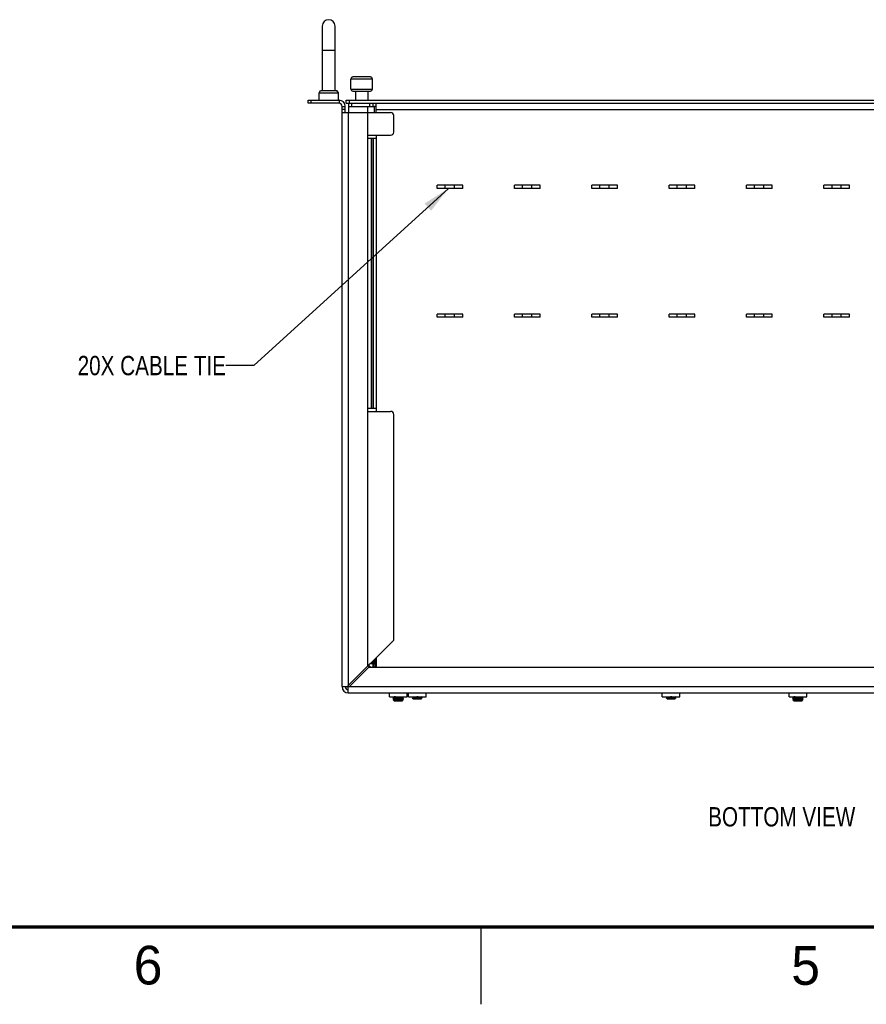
# Model space of a CAD drawing. Header units: inches. Extents: x 0 to 34, y 0 to 22.
# Tile 2 of 28: x 9.8 to 15.2, y 0 to 6.4. Entities that reach past the tile are written whole.
import ezdxf

# ---------------------------------------------------------------- set-up
doc = ezdxf.new("R2010")
doc.units = ezdxf.units.IN
doc.header["$LTSCALE"] = 1.87
doc.header["$MEASUREMENT"] = 0
doc.layers.get('0').update_dxf_attribs({"linetype": 'CONTINUOUS'})
doc.layers.add('02___PRT_ALL_AXES', color=7, linetype='CONTINUOUS')
doc.layers.add('DETAIL', color=7, linetype='CONTINUOUS')
doc.styles.get("Standard").update_dxf_attribs({"font": 'txt', "width": 0.8})
doc.styles.add('TEXTSTYLE_2', font='txt')
doc.dimstyles.get("Standard").update_dxf_attribs({"dimtxt": 0.125, "dimasz": 0.18, "dimexe": 0.125, "dimexo": 0.0625, "dimgap": 0.09, "dimtad": 0, "dimtih": 1, "dimtoh": 1, "dimzin": 4, "dimdsep": 46, "dimtxsty": 'STANDARD', "dimblk": '_FILLED', "dimblk1": '_FILLED', "dimblk2": '_FILLED', "dimcen": 0.09, "dimazin": 1, "dimtol": 1, "dimtp": 0.02, "dimtm": 0.02, "dimtfac": 1, "dimtofl": 0, "dimtmove": 0, "dimatfit": 3, "dimldrblk": '_FILLED', "dimfxl": 1, "dimtolj": 1, "dimtzin": 4, "dimarcsym": 0})

# ---------------------------------------------------------------- blocks, each defined once
blk = doc.blocks.new('_FILLED')
at = {"color": 0, "linetype": 'BYBLOCK'}
blk.add_solid([(0, 0), (-1, 0.174), (-1, -0.174)], dxfattribs=at)

msp = doc.modelspace()

# ---------------------------------------------------------------- linework, layer by layer
at = {"color": 7, "linetype": 'CONTINUOUS'}
for p, q in [((11.7223, 6.327), (11.7223, 5.9103)), ((11.8056, 5.9103), (11.8056, 6.327)), ((11.7223, 6.1706), (11.8056, 6.1706)), ((12.0336, 5.998), (11.9209, 5.998)), ((11.9078, 5.9202), (11.9078, 5.9848)), ((12.0467, 5.9848), (11.9078, 5.9848)), ((12.0467, 5.9202), (12.0467, 5.9848)), ((11.7014, 5.8946), (11.7118, 5.9103)), ((11.7014, 5.848), (11.7014, 5.8946)), ((11.7014, 5.8946), (11.8264, 5.8946)), ((11.7118, 5.9103), (11.8161, 5.9103)), ((11.8264, 5.8946), (11.8161, 5.9103)), ((11.8264, 5.848), (11.8264, 5.8946)), ((11.9078, 5.9202), (12.0467, 5.9202)), ((11.9209, 5.907), (12.0336, 5.907)), ((11.6306, 5.828), (11.6306, 5.848)), ((11.6306, 5.848), (11.8306, 5.848)), ((11.6506, 5.828), (11.6506, 5.848)), ((11.8306, 5.848), (11.8306, 5.828)), ((11.8506, 5.808), (11.8706, 5.808)), ((11.8706, 5.768), (11.8706, 5.808)), ((11.8773, 5.828), (11.8773, 5.848)), ((11.8773, 5.828), (17.7173, 5.828)), ((11.8939, 5.808), (11.8939, 5.828)), ((11.8973, 5.828), (11.8973, 5.848)), ((11.8992, 5.808), (12.0453, 5.808)), ((11.9139, 5.808), (11.9139, 5.828)), ((12.0306, 5.808), (12.0306, 5.828)), ((12.0506, 5.808), (12.0506, 5.828)), ((12.0706, 5.808), (12.0606, 5.808)), ((11.8706, 5.788), (11.8506, 5.788)), ((12.0643, 2.1886), (12.0665, 2.2376)), ((12.0173, 2.1888), (12.0267, 2.1888)), ((12.0486, 2.2045), (12.05, 2.2046)), ((12.0486, 2.2045), (12.0489, 2.1866)), ((12.0489, 2.1866), (12.0493, 2.1812)), ((12.05, 2.2046), (12.0493, 2.2204)), ((12.05, 2.2046), (12.055, 2.2046)), ((12.05, 2.2046), (12.05, 2.1867)), ((12.05, 2.1867), (12.05, 2.1812)), ((12.0544, 2.1812), (12.0545, 2.1865)), ((12.0545, 2.1865), (12.055, 2.2046)), ((12.056, 2.2271), (12.055, 2.2046)), ((12.0643, 2.1888), (12.0706, 2.1888)), ((12.1568, 1.9884), (12.1568, 2.0146)), ((12.1568, 1.9884), (12.271, 1.9884)), ((12.1811, 1.9881), (12.1813, 1.9882)), ((12.1811, 1.9867), (12.1811, 1.9881)), ((12.1811, 1.9867), (12.1813, 1.9866)), ((12.1811, 1.9776), (12.1813, 1.9777)), ((12.1811, 1.9762), (12.1811, 1.9776)), ((12.1811, 1.9762), (12.1813, 1.9761)), ((12.1816, 1.9884), (12.1813, 1.9882)), ((12.1813, 1.9882), (12.1817, 1.9884)), ((12.1813, 1.9866), (12.1879, 1.9827)), ((12.1881, 1.9817), (12.1813, 1.9777)), ((12.1813, 1.9761), (12.1879, 1.9722)), ((12.1879, 1.9828), (12.1879, 1.9816)), ((12.2397, 1.9878), (12.2407, 1.9884)), ((12.2397, 1.9774), (12.2466, 1.9813)), ((12.2399, 1.9879), (12.2399, 1.9867)), ((12.2399, 1.9775), (12.2399, 1.9762)), ((12.2466, 1.983), (12.24, 1.9868)), ((12.2466, 1.9725), (12.24, 1.9763)), ((12.2467, 1.9828), (12.2466, 1.983)), ((12.2466, 1.9813), (12.2467, 1.9815)), ((12.2467, 1.9828), (12.2467, 1.9815)), ((12.271, 1.9884), (12.271, 2.0146)), ((12.2795, 1.9884), (12.2795, 2.0146)), ((12.2795, 1.9884), (12.3937, 1.9884)), ((12.3053, 1.9884), (12.3106, 1.9854)), ((12.3108, 1.9843), (12.3059, 1.9815)), ((12.3059, 1.9814), (12.3059, 1.9815)), ((12.3103, 1.9769), (12.3059, 1.9814)), ((12.3103, 1.9769), (12.3628, 1.9769)), ((12.3106, 1.9854), (12.3106, 1.9842)), ((12.3493, 1.9835), (12.367, 1.9835)), ((12.3624, 1.98), (12.3693, 1.984)), ((12.3626, 1.9789), (12.3626, 1.9801)), ((12.364, 1.9782), (12.3626, 1.9789)), ((12.3628, 1.9769), (12.364, 1.978)), ((12.364, 1.978), (12.364, 1.9782)), ((12.3693, 1.9856), (12.3644, 1.9884)), ((12.3693, 1.984), (12.367, 1.9835)), ((12.3694, 1.9854), (12.3693, 1.9856)), ((12.3694, 1.9841), (12.3693, 1.984)), ((12.3694, 1.9841), (12.3694, 1.9854)), ((12.3937, 1.9884), (12.3937, 2.0146)), ((13.9198, 1.9884), (13.9198, 2.0146)), ((13.9198, 1.9884), (14.034, 1.9884)), ((13.9457, 1.9884), (13.9509, 1.9854)), ((13.9511, 1.9843), (13.9462, 1.9815)), ((13.9462, 1.9814), (13.9462, 1.9815)), ((13.9507, 1.9769), (13.9462, 1.9814)), ((13.9507, 1.9769), (14.0032, 1.9769)), ((13.9509, 1.9854), (13.9509, 1.9842)), ((13.9896, 1.9835), (14.0073, 1.9835)), ((14.0027, 1.98), (14.0096, 1.984)), ((14.0029, 1.9789), (14.0029, 1.9801)), ((14.0043, 1.9782), (14.003, 1.9789)), ((14.0032, 1.9769), (14.0043, 1.978)), ((14.0043, 1.978), (14.0043, 1.9782)), ((14.0096, 1.9856), (14.0048, 1.9884)), ((14.0096, 1.984), (14.0073, 1.9835)), ((14.0097, 1.9854), (14.0096, 1.9856)), ((14.0097, 1.9841), (14.0096, 1.984)), ((14.0097, 1.9841), (14.0097, 1.9854)), ((14.034, 1.9884), (14.034, 2.0146)), ((14.7402, 1.9884), (14.7402, 2.0146)), ((14.7402, 1.9884), (14.8543, 1.9884)), ((14.7645, 1.9881), (14.7646, 1.9882)), ((14.7645, 1.9867), (14.7645, 1.9881)), ((14.7645, 1.9867), (14.7646, 1.9866)), ((14.7645, 1.9776), (14.7646, 1.9777)), ((14.7645, 1.9762), (14.7645, 1.9776)), ((14.7645, 1.9762), (14.7646, 1.9761)), ((14.7649, 1.9884), (14.7646, 1.9882)), ((14.7646, 1.9882), (14.7651, 1.9884)), ((14.7646, 1.9866), (14.7712, 1.9827)), ((14.7714, 1.9817), (14.7646, 1.9777)), ((14.7646, 1.9761), (14.7712, 1.9722)), ((14.7713, 1.9828), (14.7713, 1.9816)), ((14.8231, 1.9878), (14.824, 1.9884)), ((14.8231, 1.9774), (14.8299, 1.9813)), ((14.8232, 1.9879), (14.8232, 1.9867)), ((14.8232, 1.9775), (14.8232, 1.9762)), ((14.8299, 1.983), (14.8233, 1.9868)), ((14.8299, 1.9725), (14.8233, 1.9763)), ((14.8301, 1.9828), (14.8299, 1.983)), ((14.8299, 1.9813), (14.8301, 1.9815)), ((14.8301, 1.9828), (14.8301, 1.9815)), ((14.8543, 1.9884), (14.8543, 2.0146)), ((12.1881, 1.9712), (12.1832, 1.9684)), ((12.1832, 1.9683), (12.1832, 1.9684)), ((12.1877, 1.9638), (12.1832, 1.9683)), ((12.1877, 1.9638), (12.2402, 1.9638)), ((12.1879, 1.9723), (12.1879, 1.9711)), ((12.2266, 1.9703), (12.2443, 1.9703)), ((12.2397, 1.9669), (12.2466, 1.9708)), ((12.2399, 1.9657), (12.2399, 1.967)), ((12.2413, 1.965), (12.24, 1.9658)), ((12.2402, 1.9638), (12.2413, 1.9649)), ((12.2413, 1.9649), (12.2413, 1.965)), ((12.2466, 1.9708), (12.2443, 1.9703)), ((12.2467, 1.9723), (12.2466, 1.9725)), ((12.2467, 1.971), (12.2466, 1.9708)), ((12.2467, 1.971), (12.2467, 1.9723)), ((14.7665, 1.9683), (14.7666, 1.9684)), ((14.771, 1.9638), (14.7665, 1.9683)), ((14.7714, 1.9712), (14.7666, 1.9684)), ((14.771, 1.9638), (14.8235, 1.9638)), ((14.7713, 1.9723), (14.7713, 1.9711)), ((14.81, 1.9703), (14.8277, 1.9703)), ((14.8231, 1.9669), (14.8299, 1.9708)), ((14.8232, 1.9657), (14.8232, 1.967)), ((14.8246, 1.965), (14.8233, 1.9658)), ((14.8235, 1.9638), (14.8247, 1.9649)), ((14.8247, 1.9649), (14.8246, 1.965)), ((14.8299, 1.9708), (14.8277, 1.9703)), ((14.8301, 1.9723), (14.8299, 1.9725)), ((14.8301, 1.971), (14.8299, 1.9708)), ((14.8301, 1.971), (14.8301, 1.9723))]:
    msp.add_line(p, q, dxfattribs=at)
at = {"color": 3, "linetype": 'CONTINUOUS'}
for p, q in [((11.8306, 5.828), (11.6306, 5.828)), ((11.8506, 2.0546), (11.8506, 5.808)), ((11.8773, 5.848), (17.7173, 5.848)), ((11.8939, 5.768), (11.8939, 5.808)), ((11.8939, 5.808), (11.8992, 5.808)), ((12.0173, 2.1884), (12.0173, 5.808)), ((12.0453, 5.808), (12.0606, 5.808)), ((12.0606, 5.768), (12.0606, 5.808)), ((12.0706, 5.768), (12.0706, 5.828)), ((11.8506, 5.768), (12.1639, 5.768)), ((11.8906, 5.768), (11.8906, 2.0617)), ((12.0706, 5.788), (17.5239, 5.788)), ((12.1839, 5.6413), (12.1839, 5.748)), ((12.0173, 5.6213), (12.1639, 5.6213)), ((12.0706, 5.6213), (12.0706, 3.835)), ((12.0173, 5.6013), (12.0706, 5.6013)), ((12.039, 5.6013), (12.039, 3.855)), ((12.0507, 3.855), (12.0507, 5.6013)), ((12.0538, 3.855), (12.0538, 5.6013)), ((12.4646, 5.2776), (12.4646, 5.2983)), ((12.6299, 5.2983), (12.4646, 5.2983)), ((12.5173, 5.2776), (12.5173, 5.2983)), ((12.5773, 5.2776), (12.5773, 5.2983)), ((12.6299, 5.2776), (12.6299, 5.2983)), ((12.9646, 5.2776), (12.9646, 5.2983)), ((13.1299, 5.2983), (12.9646, 5.2983)), ((13.0173, 5.2776), (13.0173, 5.2983)), ((13.0773, 5.2776), (13.0773, 5.2983)), ((13.1299, 5.2776), (13.1299, 5.2983)), ((13.4646, 5.2776), (13.4646, 5.2983)), ((13.6299, 5.2983), (13.4646, 5.2983)), ((13.5173, 5.2776), (13.5173, 5.2983)), ((13.5773, 5.2776), (13.5773, 5.2983)), ((13.6299, 5.2776), (13.6299, 5.2983)), ((13.9646, 5.2776), (13.9646, 5.2983)), ((14.1299, 5.2983), (13.9646, 5.2983)), ((14.0173, 5.2776), (14.0173, 5.2983)), ((14.0773, 5.2776), (14.0773, 5.2983)), ((14.1299, 5.2776), (14.1299, 5.2983)), ((14.4646, 5.2776), (14.4646, 5.2983)), ((14.6299, 5.2983), (14.4646, 5.2983)), ((14.5173, 5.2776), (14.5173, 5.2983)), ((14.5773, 5.2776), (14.5773, 5.2983)), ((14.6299, 5.2776), (14.6299, 5.2983)), ((14.9646, 5.2776), (14.9646, 5.2983)), ((15.1299, 5.2983), (14.9646, 5.2983)), ((15.0173, 5.2776), (15.0173, 5.2983)), ((15.0773, 5.2776), (15.0773, 5.2983)), ((15.1299, 5.2776), (15.1299, 5.2983)), ((12.6299, 5.2776), (12.4646, 5.2776)), ((13.1299, 5.2776), (12.9646, 5.2776)), ((13.6299, 5.2776), (13.4646, 5.2776)), ((14.1299, 5.2776), (13.9646, 5.2776)), ((14.6299, 5.2776), (14.4646, 5.2776)), ((15.1299, 5.2776), (14.9646, 5.2776)), ((12.4646, 4.4443), (12.4646, 4.465)), ((12.6299, 4.465), (12.4646, 4.465)), ((12.5173, 4.4443), (12.5173, 4.465)), ((12.5773, 4.4443), (12.5773, 4.465)), ((12.6299, 4.4443), (12.6299, 4.465)), ((12.9646, 4.4443), (12.9646, 4.465)), ((13.1299, 4.465), (12.9646, 4.465)), ((13.0173, 4.4443), (13.0173, 4.465)), ((13.0773, 4.4443), (13.0773, 4.465)), ((13.1299, 4.4443), (13.1299, 4.465)), ((13.4646, 4.4443), (13.4646, 4.465)), ((13.6299, 4.465), (13.4646, 4.465)), ((13.5173, 4.4443), (13.5173, 4.465)), ((13.5773, 4.4443), (13.5773, 4.465)), ((13.6299, 4.4443), (13.6299, 4.465)), ((13.9646, 4.4443), (13.9646, 4.465)), ((14.1299, 4.465), (13.9646, 4.465)), ((14.0173, 4.4443), (14.0173, 4.465)), ((14.0773, 4.4443), (14.0773, 4.465)), ((14.1299, 4.4443), (14.1299, 4.465)), ((14.4646, 4.4443), (14.4646, 4.465)), ((14.6299, 4.465), (14.4646, 4.465)), ((14.5173, 4.4443), (14.5173, 4.465)), ((14.5773, 4.4443), (14.5773, 4.465)), ((14.6299, 4.4443), (14.6299, 4.465)), ((14.9646, 4.4443), (14.9646, 4.465)), ((15.1299, 4.465), (14.9646, 4.465)), ((15.0173, 4.4443), (15.0173, 4.465)), ((15.0773, 4.4443), (15.0773, 4.465)), ((15.1299, 4.4443), (15.1299, 4.465)), ((12.6299, 4.4443), (12.4646, 4.4443)), ((13.1299, 4.4443), (12.9646, 4.4443)), ((13.6299, 4.4443), (13.4646, 4.4443)), ((14.1299, 4.4443), (13.9646, 4.4443)), ((14.6299, 4.4443), (14.4646, 4.4443)), ((15.1299, 4.4443), (14.9646, 4.4443)), ((12.0173, 3.855), (12.0706, 3.855)), ((12.0173, 3.835), (12.1639, 3.835)), ((12.1839, 2.355), (12.1839, 3.815)), ((11.8906, 2.0617), (12.1839, 2.355)), ((12.0706, 2.2417), (12.0706, 2.1813)), ((12.0243, 2.1813), (11.8977, 2.0546)), ((12.0243, 2.1813), (17.5702, 2.1813)), ((11.8506, 2.0546), (11.8897, 2.0546)), ((11.8889, 2.0594), (11.8896, 2.0606)), ((11.8896, 2.0606), (11.8906, 2.0616)), ((11.8906, 2.0146), (11.8906, 2.0537)), ((11.8976, 2.0546), (11.8965, 2.0536)), ((11.8977, 2.0546), (17.6969, 2.0546)), ((11.8906, 2.0146), (17.7039, 2.0146))]:
    msp.add_line(p, q, dxfattribs=at)
at = {"color": 2, "linetype": 'CONTINUOUS'}
msp.add_line((12.75, 0), (12.75, 0.5), dxfattribs=at)
at = {"color": 7, "linetype": 'CONTINUOUS', "const_width": 0.02}
msp.add_lwpolyline([(0.5, 0.5), (33.5, 0.5)], dxfattribs=at)
at = {"color": 7, "linetype": 'CONTINUOUS'}
for centre, radius, start, end in [((11.7639, 6.327), 0.0417, 0, 180), ((11.9209, 5.9848), 0.0131, 90, 180), ((12.0336, 5.9848), 0.0131, 0, 90), ((11.9209, 5.9202), 0.0131, 180, 270), ((12.0336, 5.9202), 0.0131, 270, 360), ((11.8306, 5.808), 0.04, 0, 90), ((12.0497, 2.2124), 0.0333, 214.51088, 250.54608), ((12.0543, 2.1891), 0.01, 307.31986, 357.5), ((11.8906, 2.0546), 0.02, 180, 270), ((12.3059, 2.54), 0.5646, 274.14226, 274.36247), ((13.9462, 2.54), 0.5646, 274.14226, 274.36247), ((12.1832, 2.5269), 0.5646, 274.14226, 274.36247), ((14.7666, 2.5269), 0.5646, 274.14226, 274.36247)]:
    msp.add_arc(centre, radius, start, end, dxfattribs=at)
at = {"color": 3, "linetype": 'CONTINUOUS'}
for centre, radius, start, end in [((11.8306, 5.808), 0.02, 0, 90), ((12.1639, 5.748), 0.02, 0, 90), ((12.1639, 5.6413), 0.02, 270, 360), ((12.1639, 3.815), 0.02, 0, 90), ((11.8906, 2.0546), 0.04, 180, 270)]:
    msp.add_arc(centre, radius, start, end, dxfattribs=at)
at = {"color": 7, "linetype": 'CONTINUOUS'}
for points, knots in [([(12.0336, 2.2049), (12.0348, 2.2048), (12.0398, 2.2044), (12.0448, 2.2044), (12.0486, 2.2045)], [0, 0, 0, 0, 0.236316, 1, 1, 1, 1]), ([(12.055, 2.2046), (12.0557, 2.2045), (12.0569, 2.2045), (12.0588, 2.2044), (12.0605, 2.2044), (12.062, 2.2044), (12.0632, 2.2044), (12.0641, 2.2044), (12.0645, 2.2045), (12.0648, 2.2045), (12.0649, 2.2045), (12.065, 2.2045), (12.065, 2.2046)], [0, 0, 0, 0, 0.194118, 0.381523, 0.553928, 0.704942, 0.82893, 0.921369, 0.954515, 0.978599, 0.993572, 1, 1, 1, 1]), ([(11.8901, 2.0546), (11.8898, 2.0554), (11.8895, 2.057), (11.8896, 2.0587), (11.8898, 2.0595)], [0, 0, 0, 0, 0.493901, 1, 1, 1, 1]), ([(12.196, 1.9884), (12.1949, 1.9883), (12.1928, 1.9882), (12.1898, 1.988), (12.1873, 1.9878), (12.1852, 1.9876), (12.1836, 1.9874), (12.1823, 1.9872), (12.1816, 1.987), (12.1812, 1.9869), (12.1811, 1.9868), (12.1811, 1.9867)], [0, 0, 0, 0, 0.221451, 0.418164, 0.586753, 0.725512, 0.837897, 0.92262, 0.976357, 0.991407, 1, 1, 1, 1]), ([(12.2139, 1.9789), (12.2118, 1.9788), (12.2077, 1.9786), (12.2016, 1.9782), (12.1959, 1.9779), (12.191, 1.9776), (12.1874, 1.9773), (12.1851, 1.9771), (12.1837, 1.9769), (12.1827, 1.9768), (12.1819, 1.9766), (12.1814, 1.9765), (12.1811, 1.9763), (12.1811, 1.9762)], [0, 0, 0, 0, 0.189636, 0.378216, 0.554263, 0.707185, 0.829315, 0.877682, 0.918772, 0.952133, 0.976939, 0.9927, 1, 1, 1, 1]), ([(12.1813, 1.9777), (12.1814, 1.9778), (12.1818, 1.9779), (12.1825, 1.9781), (12.1834, 1.9782), (12.1852, 1.9784), (12.188, 1.9786), (12.192, 1.9789), (12.1968, 1.9793), (12.2023, 1.9796), (12.208, 1.9799), (12.212, 1.9801), (12.2139, 1.9802)], [0, 0, 0, 0, 0.013978, 0.036056, 0.065917, 0.102913, 0.197016, 0.320925, 0.471154, 0.640615, 0.820126, 1, 1, 1, 1]), ([(12.2397, 1.9878), (12.2396, 1.9878), (12.2393, 1.9877), (12.2383, 1.9874), (12.2366, 1.9872), (12.2339, 1.9869), (12.2305, 1.9866), (12.2265, 1.9863), (12.222, 1.9859), (12.2173, 1.9856), (12.2125, 1.9853), (12.2078, 1.985), (12.2031, 1.9847), (12.1989, 1.9844), (12.1952, 1.9841), (12.1923, 1.9838), (12.1903, 1.9835), (12.1891, 1.9833), (12.1885, 1.9832), (12.1881, 1.983), (12.1879, 1.9829), (12.1879, 1.9828)], [0, 0, 0, 0, 0.008408, 0.02094, 0.057375, 0.108074, 0.17418, 0.253299, 0.34135, 0.433296, 0.524462, 0.61652, 0.706776, 0.790071, 0.861836, 0.918898, 0.960914, 0.976633, 0.988383, 0.996005, 1, 1, 1, 1]), ([(12.2397, 1.9774), (12.2396, 1.9773), (12.2393, 1.9772), (12.2383, 1.9769), (12.2366, 1.9767), (12.2339, 1.9764), (12.2305, 1.9761), (12.2265, 1.9758), (12.222, 1.9754), (12.2173, 1.9751), (12.2125, 1.9748), (12.2078, 1.9745), (12.2031, 1.9742), (12.1989, 1.9739), (12.1952, 1.9736), (12.1923, 1.9733), (12.1903, 1.973), (12.1891, 1.9728), (12.1885, 1.9727), (12.1881, 1.9725), (12.1879, 1.9724), (12.1879, 1.9723)], [0, 0, 0, 0, 0.008408, 0.02094, 0.057375, 0.108074, 0.17418, 0.253299, 0.34135, 0.433296, 0.524462, 0.61652, 0.706776, 0.790071, 0.861836, 0.918898, 0.960914, 0.976633, 0.988383, 0.996005, 1, 1, 1, 1]), ([(12.1881, 1.9817), (12.1882, 1.9818), (12.1886, 1.9819), (12.1896, 1.9821), (12.1913, 1.9824), (12.1939, 1.9826), (12.1973, 1.983), (12.2014, 1.9833), (12.2059, 1.9836), (12.2106, 1.9839), (12.2154, 1.9842), (12.2201, 1.9845), (12.2247, 1.9848), (12.229, 1.9851), (12.2326, 1.9855), (12.2356, 1.9858), (12.2376, 1.986), (12.2388, 1.9862), (12.2394, 1.9864), (12.2397, 1.9865), (12.2399, 1.9867), (12.2399, 1.9867)], [0, 0, 0, 0, 0.008408, 0.02094, 0.057375, 0.108074, 0.17418, 0.253299, 0.34135, 0.433296, 0.524462, 0.61652, 0.706776, 0.790071, 0.861836, 0.918898, 0.960914, 0.976633, 0.988383, 0.996005, 1, 1, 1, 1]), ([(12.1881, 1.9712), (12.1882, 1.9713), (12.1886, 1.9714), (12.1896, 1.9716), (12.1913, 1.9719), (12.1939, 1.9721), (12.1973, 1.9725), (12.2014, 1.9728), (12.2059, 1.9731), (12.2106, 1.9734), (12.2154, 1.9737), (12.2201, 1.974), (12.2247, 1.9743), (12.229, 1.9746), (12.2326, 1.975), (12.2356, 1.9753), (12.2376, 1.9755), (12.2388, 1.9757), (12.2394, 1.9759), (12.2397, 1.976), (12.2399, 1.9762), (12.2399, 1.9762)], [0, 0, 0, 0, 0.008408, 0.02094, 0.057375, 0.108074, 0.17418, 0.253299, 0.34135, 0.433296, 0.524462, 0.61652, 0.706776, 0.790071, 0.861836, 0.918898, 0.960914, 0.976633, 0.988383, 0.996005, 1, 1, 1, 1]), ([(12.2467, 1.9828), (12.2467, 1.9827), (12.2465, 1.9826), (12.246, 1.9824), (12.2452, 1.9823), (12.2441, 1.9821), (12.2428, 1.982), (12.2404, 1.9818), (12.2369, 1.9815), (12.2319, 1.9811), (12.2263, 1.9808), (12.2202, 1.9805), (12.216, 1.9803), (12.2139, 1.9802)], [0, 0, 0, 0, 0.007309, 0.023054, 0.047865, 0.081229, 0.122313, 0.17068, 0.292813, 0.445734, 0.621782, 0.810364, 1, 1, 1, 1]), ([(12.2139, 1.9789), (12.2159, 1.979), (12.2198, 1.9791), (12.2256, 1.9795), (12.231, 1.9798), (12.2359, 1.9801), (12.2399, 1.9804), (12.2427, 1.9806), (12.2444, 1.9808), (12.2454, 1.981), (12.2461, 1.9811), (12.2465, 1.9813), (12.2466, 1.9813)], [0, 0, 0, 0, 0.179877, 0.35939, 0.528853, 0.679074, 0.802994, 0.897092, 0.934095, 0.963958, 0.986046, 1, 1, 1, 1]), ([(12.3059, 1.9815), (12.306, 1.9816), (12.3065, 1.9816), (12.3074, 1.9818), (12.3087, 1.9819), (12.3104, 1.982), (12.3125, 1.9821), (12.316, 1.9823), (12.321, 1.9825), (12.3276, 1.9828), (12.3347, 1.983), (12.342, 1.9832), (12.3469, 1.9834), (12.3493, 1.9835)], [0, 0, 0, 0, 0.010879, 0.031736, 0.062413, 0.102465, 0.151122, 0.207671, 0.341264, 0.495967, 0.663352, 0.834337, 1, 1, 1, 1]), ([(12.3421, 1.9884), (12.3402, 1.9883), (12.3364, 1.988), (12.3308, 1.9877), (12.3254, 1.9873), (12.3205, 1.9869), (12.317, 1.9866), (12.3146, 1.9864), (12.3133, 1.9862), (12.3122, 1.986), (12.3114, 1.9859), (12.3109, 1.9857), (12.3106, 1.9855), (12.3106, 1.9854)], [0, 0, 0, 0, 0.178097, 0.356385, 0.531507, 0.689599, 0.818966, 0.870526, 0.91333, 0.948416, 0.974779, 0.991742, 1, 1, 1, 1]), ([(12.3108, 1.9843), (12.311, 1.9845), (12.3117, 1.9846), (12.313, 1.9849), (12.3149, 1.9851), (12.3172, 1.9853), (12.32, 1.9856), (12.3245, 1.9859), (12.3307, 1.9864), (12.3383, 1.9868), (12.3458, 1.9873), (12.3524, 1.9878), (12.3565, 1.9882), (12.3583, 1.9884)], [0, 0, 0, 0, 0.017045, 0.045478, 0.08387, 0.133085, 0.193064, 0.262254, 0.418557, 0.580076, 0.741791, 0.888527, 1, 1, 1, 1]), ([(12.367, 1.9835), (12.3659, 1.9832), (12.3632, 1.9827), (12.3588, 1.982), (12.3537, 1.9812), (12.348, 1.9803), (12.3419, 1.9795), (12.334, 1.9785), (12.3281, 1.9776), (12.3244, 1.9769)], [0, 0, 0, 0, 0.082337, 0.186545, 0.30924, 0.445227, 0.588789, 0.73386, 1, 1, 1, 1]), ([(12.3265, 1.9769), (12.3304, 1.9772), (12.3363, 1.9775), (12.344, 1.978), (12.3495, 1.9784), (12.3542, 1.9788), (12.3576, 1.9791), (12.3598, 1.9794), (12.3609, 1.9795), (12.3618, 1.9797), (12.3622, 1.9799), (12.3624, 1.98)], [0, 0, 0, 0, 0.324349, 0.487802, 0.644312, 0.780535, 0.886399, 0.92667, 0.959548, 0.984229, 1, 1, 1, 1]), ([(12.3626, 1.9789), (12.3626, 1.9787), (12.3622, 1.9785), (12.3615, 1.9784), (12.3603, 1.9781), (12.3588, 1.9779), (12.3568, 1.9777), (12.3535, 1.9774), (12.3508, 1.9772), (12.3488, 1.9771)], [0, 0, 0, 0, 0.024591, 0.079276, 0.164322, 0.276111, 0.415933, 0.585395, 1, 1, 1, 1]), ([(12.3488, 1.9769), (12.3499, 1.9769), (12.3519, 1.977), (12.3548, 1.9772), (12.3573, 1.9773), (12.3595, 1.9775), (12.3613, 1.9776), (12.3625, 1.9777), (12.3632, 1.9778), (12.3636, 1.9779), (12.3638, 1.978), (12.364, 1.978), (12.364, 1.978)], [0, 0, 0, 0, 0.208478, 0.398917, 0.567443, 0.711008, 0.827304, 0.91488, 0.947525, 0.972557, 0.989956, 1, 1, 1, 1]), ([(12.3493, 1.9835), (12.3508, 1.9835), (12.3535, 1.9837), (12.3575, 1.984), (12.3609, 1.9842), (12.3638, 1.9844), (12.3661, 1.9846), (12.3678, 1.9849), (12.3688, 1.9851), (12.3693, 1.9852), (12.3694, 1.9854), (12.3694, 1.9854)], [0, 0, 0, 0, 0.215565, 0.412007, 0.583375, 0.725497, 0.837679, 0.922866, 0.977175, 0.992128, 1, 1, 1, 1]), ([(13.9462, 1.9815), (13.9464, 1.9816), (13.9468, 1.9816), (13.9477, 1.9818), (13.9491, 1.9819), (13.9508, 1.982), (13.9529, 1.9821), (13.9563, 1.9823), (13.9613, 1.9825), (13.9679, 1.9828), (13.9751, 1.983), (13.9824, 1.9832), (13.9873, 1.9834), (13.9896, 1.9835)], [0, 0, 0, 0, 0.010879, 0.031736, 0.062413, 0.102465, 0.151122, 0.207671, 0.341264, 0.495967, 0.663352, 0.834337, 1, 1, 1, 1]), ([(13.9824, 1.9884), (13.9805, 1.9883), (13.9768, 1.988), (13.9712, 1.9877), (13.9658, 1.9873), (13.9609, 1.9869), (13.9573, 1.9866), (13.955, 1.9864), (13.9536, 1.9862), (13.9525, 1.986), (13.9517, 1.9859), (13.9512, 1.9857), (13.9509, 1.9855), (13.9509, 1.9854)], [0, 0, 0, 0, 0.178097, 0.356385, 0.531507, 0.689599, 0.818966, 0.870526, 0.91333, 0.948416, 0.974779, 0.991742, 1, 1, 1, 1]), ([(13.9511, 1.9843), (13.9513, 1.9845), (13.9521, 1.9846), (13.9534, 1.9849), (13.9552, 1.9851), (13.9575, 1.9853), (13.9604, 1.9856), (13.9649, 1.9859), (13.971, 1.9864), (13.9786, 1.9868), (13.9861, 1.9873), (13.9927, 1.9878), (13.9968, 1.9882), (13.9986, 1.9884)], [0, 0, 0, 0, 0.017045, 0.045478, 0.08387, 0.133085, 0.193064, 0.262254, 0.418557, 0.580076, 0.741791, 0.888527, 1, 1, 1, 1]), ([(14.0073, 1.9835), (14.0062, 1.9832), (14.0036, 1.9827), (13.9992, 1.982), (13.994, 1.9812), (13.9883, 1.9803), (13.9822, 1.9795), (13.9743, 1.9785), (13.9685, 1.9776), (13.9647, 1.9769)], [0, 0, 0, 0, 0.082337, 0.186545, 0.30924, 0.445227, 0.588789, 0.73386, 1, 1, 1, 1]), ([(13.9668, 1.9769), (13.9707, 1.9772), (13.9766, 1.9775), (13.9843, 1.978), (13.9898, 1.9784), (13.9946, 1.9788), (13.9979, 1.9791), (14.0001, 1.9794), (14.0012, 1.9795), (14.0021, 1.9797), (14.0026, 1.9799), (14.0027, 1.98)], [0, 0, 0, 0, 0.324349, 0.487802, 0.644312, 0.780535, 0.886399, 0.92667, 0.959548, 0.984229, 1, 1, 1, 1]), ([(13.9891, 1.9769), (13.9902, 1.9769), (13.9922, 1.977), (13.9951, 1.9772), (13.9977, 1.9773), (13.9998, 1.9775), (14.0016, 1.9776), (14.0028, 1.9777), (14.0035, 1.9778), (14.0039, 1.9779), (14.0042, 1.978), (14.0043, 1.978), (14.0043, 1.978)], [0, 0, 0, 0, 0.208478, 0.398917, 0.567443, 0.711008, 0.827304, 0.91488, 0.947525, 0.972557, 0.989956, 1, 1, 1, 1]), ([(14.0029, 1.9789), (14.0029, 1.9787), (14.0025, 1.9785), (14.0018, 1.9784), (14.0006, 1.9781), (13.9991, 1.9779), (13.9972, 1.9777), (13.9938, 1.9774), (13.9911, 1.9772), (13.9892, 1.9771)], [0, 0, 0, 0, 0.024591, 0.079276, 0.164322, 0.276111, 0.415933, 0.585395, 1, 1, 1, 1]), ([(13.9896, 1.9835), (13.9911, 1.9835), (13.9939, 1.9837), (13.9978, 1.984), (14.0013, 1.9842), (14.0041, 1.9844), (14.0064, 1.9846), (14.0081, 1.9849), (14.0091, 1.9851), (14.0096, 1.9852), (14.0097, 1.9854), (14.0097, 1.9854)], [0, 0, 0, 0, 0.215565, 0.412007, 0.583375, 0.725497, 0.837679, 0.922866, 0.977175, 0.992128, 1, 1, 1, 1]), ([(14.7793, 1.9884), (14.7782, 1.9883), (14.7761, 1.9882), (14.7732, 1.988), (14.7707, 1.9878), (14.7686, 1.9876), (14.7669, 1.9874), (14.7656, 1.9872), (14.7649, 1.987), (14.7645, 1.9869), (14.7645, 1.9868), (14.7645, 1.9867)], [0, 0, 0, 0, 0.221451, 0.418164, 0.586753, 0.725512, 0.837897, 0.92262, 0.976357, 0.991407, 1, 1, 1, 1]), ([(14.7973, 1.9789), (14.7952, 1.9788), (14.791, 1.9786), (14.7849, 1.9782), (14.7792, 1.9779), (14.7743, 1.9776), (14.7707, 1.9773), (14.7684, 1.9771), (14.7671, 1.9769), (14.766, 1.9768), (14.7652, 1.9766), (14.7647, 1.9765), (14.7645, 1.9763), (14.7645, 1.9762)], [0, 0, 0, 0, 0.189636, 0.378216, 0.554263, 0.707185, 0.829315, 0.877682, 0.918772, 0.952133, 0.976939, 0.9927, 1, 1, 1, 1]), ([(14.7646, 1.9777), (14.7647, 1.9778), (14.7651, 1.9779), (14.7658, 1.9781), (14.7668, 1.9782), (14.7685, 1.9784), (14.7713, 1.9786), (14.7753, 1.9789), (14.7801, 1.9793), (14.7856, 1.9796), (14.7914, 1.9799), (14.7953, 1.9801), (14.7973, 1.9802)], [0, 0, 0, 0, 0.013978, 0.036056, 0.065917, 0.102913, 0.197016, 0.320925, 0.471154, 0.640615, 0.820126, 1, 1, 1, 1]), ([(14.8231, 1.9878), (14.8229, 1.9878), (14.8226, 1.9877), (14.8216, 1.9874), (14.8199, 1.9872), (14.8173, 1.9869), (14.8139, 1.9866), (14.8098, 1.9863), (14.8053, 1.9859), (14.8006, 1.9856), (14.7958, 1.9853), (14.7911, 1.985), (14.7865, 1.9847), (14.7822, 1.9844), (14.7785, 1.9841), (14.7756, 1.9838), (14.7736, 1.9835), (14.7724, 1.9833), (14.7718, 1.9832), (14.7714, 1.983), (14.7713, 1.9829), (14.7713, 1.9828)], [0, 0, 0, 0, 0.008408, 0.02094, 0.057375, 0.108074, 0.17418, 0.253299, 0.34135, 0.433296, 0.524462, 0.61652, 0.706776, 0.790071, 0.861836, 0.918898, 0.960914, 0.976633, 0.988383, 0.996005, 1, 1, 1, 1]), ([(14.8231, 1.9774), (14.8229, 1.9773), (14.8226, 1.9772), (14.8216, 1.9769), (14.8199, 1.9767), (14.8173, 1.9764), (14.8139, 1.9761), (14.8098, 1.9758), (14.8053, 1.9754), (14.8006, 1.9751), (14.7958, 1.9748), (14.7911, 1.9745), (14.7865, 1.9742), (14.7822, 1.9739), (14.7785, 1.9736), (14.7756, 1.9733), (14.7736, 1.973), (14.7724, 1.9728), (14.7718, 1.9727), (14.7714, 1.9725), (14.7713, 1.9724), (14.7713, 1.9723)], [0, 0, 0, 0, 0.008408, 0.02094, 0.057375, 0.108074, 0.17418, 0.253299, 0.34135, 0.433296, 0.524462, 0.61652, 0.706776, 0.790071, 0.861836, 0.918898, 0.960914, 0.976633, 0.988383, 0.996005, 1, 1, 1, 1]), ([(14.7714, 1.9817), (14.7716, 1.9818), (14.7719, 1.9819), (14.7729, 1.9821), (14.7746, 1.9824), (14.7773, 1.9826), (14.7807, 1.983), (14.7847, 1.9833), (14.7892, 1.9836), (14.7939, 1.9839), (14.7987, 1.9842), (14.8034, 1.9845), (14.808, 1.9848), (14.8123, 1.9851), (14.816, 1.9855), (14.8189, 1.9858), (14.8209, 1.986), (14.8221, 1.9862), (14.8227, 1.9864), (14.8231, 1.9865), (14.8232, 1.9867), (14.8232, 1.9867)], [0, 0, 0, 0, 0.008408, 0.02094, 0.057375, 0.108074, 0.17418, 0.253299, 0.34135, 0.433296, 0.524462, 0.61652, 0.706776, 0.790071, 0.861836, 0.918898, 0.960914, 0.976633, 0.988383, 0.996005, 1, 1, 1, 1]), ([(14.7714, 1.9712), (14.7716, 1.9713), (14.7719, 1.9714), (14.7729, 1.9716), (14.7746, 1.9719), (14.7773, 1.9721), (14.7807, 1.9725), (14.7847, 1.9728), (14.7892, 1.9731), (14.7939, 1.9734), (14.7987, 1.9737), (14.8034, 1.974), (14.808, 1.9743), (14.8123, 1.9746), (14.816, 1.975), (14.8189, 1.9753), (14.8209, 1.9755), (14.8221, 1.9757), (14.8227, 1.9759), (14.8231, 1.976), (14.8232, 1.9762), (14.8232, 1.9762)], [0, 0, 0, 0, 0.008408, 0.02094, 0.057375, 0.108074, 0.17418, 0.253299, 0.34135, 0.433296, 0.524462, 0.61652, 0.706776, 0.790071, 0.861836, 0.918898, 0.960914, 0.976633, 0.988383, 0.996005, 1, 1, 1, 1]), ([(14.8301, 1.9828), (14.8301, 1.9827), (14.8298, 1.9826), (14.8293, 1.9824), (14.8285, 1.9823), (14.8274, 1.9821), (14.8261, 1.982), (14.8238, 1.9818), (14.8202, 1.9815), (14.8153, 1.9811), (14.8096, 1.9808), (14.8035, 1.9805), (14.7993, 1.9803), (14.7973, 1.9802)], [0, 0, 0, 0, 0.007309, 0.023054, 0.047865, 0.081229, 0.122313, 0.17068, 0.292813, 0.445734, 0.621782, 0.810364, 1, 1, 1, 1]), ([(14.7973, 1.9789), (14.7992, 1.979), (14.8031, 1.9791), (14.8089, 1.9795), (14.8144, 1.9798), (14.8192, 1.9801), (14.8232, 1.9804), (14.826, 1.9806), (14.8278, 1.9808), (14.8287, 1.981), (14.8294, 1.9811), (14.8298, 1.9813), (14.8299, 1.9813)], [0, 0, 0, 0, 0.179877, 0.35939, 0.528853, 0.679074, 0.802994, 0.897092, 0.934095, 0.963958, 0.986046, 1, 1, 1, 1]), ([(12.1832, 1.9684), (12.1834, 1.9684), (12.1838, 1.9685), (12.1847, 1.9686), (12.1861, 1.9688), (12.1878, 1.9689), (12.1899, 1.969), (12.1933, 1.9692), (12.1983, 1.9694), (12.2049, 1.9696), (12.2121, 1.9699), (12.2194, 1.9701), (12.2243, 1.9702), (12.2266, 1.9703)], [0, 0, 0, 0, 0.010879, 0.031736, 0.062413, 0.102465, 0.151122, 0.207671, 0.341264, 0.495967, 0.663352, 0.834337, 1, 1, 1, 1]), ([(12.2443, 1.9703), (12.2432, 1.9701), (12.2406, 1.9696), (12.2362, 1.9688), (12.231, 1.968), (12.2253, 1.9672), (12.2192, 1.9664), (12.2113, 1.9654), (12.2055, 1.9645), (12.2017, 1.9638)], [0, 0, 0, 0, 0.082337, 0.186545, 0.30924, 0.445227, 0.588789, 0.73386, 1, 1, 1, 1]), ([(12.2038, 1.9638), (12.2077, 1.9641), (12.2136, 1.9644), (12.2213, 1.9649), (12.2268, 1.9653), (12.2316, 1.9657), (12.2349, 1.966), (12.2371, 1.9663), (12.2382, 1.9664), (12.2391, 1.9666), (12.2396, 1.9668), (12.2397, 1.9669)], [0, 0, 0, 0, 0.324349, 0.487802, 0.644312, 0.780535, 0.886399, 0.92667, 0.959548, 0.984229, 1, 1, 1, 1]), ([(12.2261, 1.9638), (12.2272, 1.9638), (12.2292, 1.9639), (12.2321, 1.9641), (12.2347, 1.9642), (12.2368, 1.9643), (12.2386, 1.9645), (12.2398, 1.9646), (12.2405, 1.9647), (12.2409, 1.9648), (12.2412, 1.9648), (12.2413, 1.9649), (12.2413, 1.9649)], [0, 0, 0, 0, 0.208478, 0.398917, 0.567443, 0.711008, 0.827304, 0.91488, 0.947525, 0.972557, 0.989956, 1, 1, 1, 1]), ([(12.2399, 1.9657), (12.2399, 1.9656), (12.2395, 1.9654), (12.2388, 1.9652), (12.2376, 1.965), (12.2361, 1.9648), (12.2342, 1.9646), (12.2308, 1.9643), (12.2281, 1.9641), (12.2262, 1.9639)], [0, 0, 0, 0, 0.024591, 0.079276, 0.164322, 0.276111, 0.415933, 0.585395, 1, 1, 1, 1]), ([(12.2266, 1.9703), (12.2281, 1.9704), (12.2309, 1.9706), (12.2348, 1.9708), (12.2383, 1.9711), (12.2411, 1.9713), (12.2434, 1.9715), (12.2451, 1.9717), (12.2461, 1.972), (12.2466, 1.9721), (12.2467, 1.9722), (12.2467, 1.9723)], [0, 0, 0, 0, 0.215565, 0.412007, 0.583375, 0.725497, 0.837679, 0.922866, 0.977175, 0.992128, 1, 1, 1, 1]), ([(14.7666, 1.9684), (14.7667, 1.9684), (14.7672, 1.9685), (14.7681, 1.9686), (14.7694, 1.9688), (14.7711, 1.9689), (14.7732, 1.969), (14.7767, 1.9692), (14.7817, 1.9694), (14.7883, 1.9696), (14.7954, 1.9699), (14.8027, 1.9701), (14.8076, 1.9702), (14.81, 1.9703)], [0, 0, 0, 0, 0.010879, 0.031736, 0.062413, 0.102465, 0.151122, 0.207671, 0.341264, 0.495967, 0.663352, 0.834337, 1, 1, 1, 1]), ([(14.8277, 1.9703), (14.8265, 1.9701), (14.8239, 1.9696), (14.8195, 1.9688), (14.8143, 1.968), (14.8086, 1.9672), (14.8026, 1.9664), (14.7947, 1.9654), (14.7888, 1.9645), (14.7851, 1.9638)], [0, 0, 0, 0, 0.082337, 0.186545, 0.30924, 0.445227, 0.588789, 0.73386, 1, 1, 1, 1]), ([(14.7872, 1.9638), (14.7911, 1.9641), (14.7969, 1.9644), (14.8047, 1.9649), (14.8101, 1.9653), (14.8149, 1.9657), (14.8183, 1.966), (14.8204, 1.9663), (14.8216, 1.9664), (14.8224, 1.9666), (14.8229, 1.9668), (14.8231, 1.9669)], [0, 0, 0, 0, 0.324349, 0.487802, 0.644312, 0.780535, 0.886399, 0.92667, 0.959548, 0.984229, 1, 1, 1, 1]), ([(14.8232, 1.9657), (14.8232, 1.9656), (14.8228, 1.9654), (14.8222, 1.9652), (14.821, 1.965), (14.8194, 1.9648), (14.8175, 1.9646), (14.8141, 1.9643), (14.8114, 1.9641), (14.8095, 1.9639)], [0, 0, 0, 0, 0.024591, 0.079276, 0.164322, 0.276111, 0.415933, 0.585395, 1, 1, 1, 1]), ([(14.8095, 1.9638), (14.8105, 1.9638), (14.8125, 1.9639), (14.8154, 1.9641), (14.818, 1.9642), (14.8202, 1.9643), (14.8219, 1.9645), (14.8231, 1.9646), (14.8239, 1.9647), (14.8242, 1.9648), (14.8245, 1.9648), (14.8246, 1.9649), (14.8247, 1.9649)], [0, 0, 0, 0, 0.208478, 0.398917, 0.567443, 0.711008, 0.827304, 0.91488, 0.947525, 0.972557, 0.989956, 1, 1, 1, 1]), ([(14.81, 1.9703), (14.8114, 1.9704), (14.8142, 1.9706), (14.8182, 1.9708), (14.8216, 1.9711), (14.8245, 1.9713), (14.8267, 1.9715), (14.8284, 1.9717), (14.8295, 1.972), (14.8299, 1.9721), (14.8301, 1.9722), (14.8301, 1.9723)], [0, 0, 0, 0, 0.215565, 0.412007, 0.583375, 0.725497, 0.837679, 0.922866, 0.977175, 0.992128, 1, 1, 1, 1])]:
    msp.add_open_spline(points, degree=3, knots=knots, dxfattribs=at)
at = {"color": 3, "linetype": 'CONTINUOUS'}
for points, knots in [([(11.8897, 2.0546), (11.8892, 2.0553), (11.8885, 2.0569), (11.8886, 2.0586), (11.8889, 2.0594)], [0, 0, 0, 0, 0.502234, 1, 1, 1, 1]), ([(11.8928, 2.0527), (11.8926, 2.0528), (11.8918, 2.053), (11.8911, 2.0533), (11.8906, 2.0537)], [0, 0, 0, 0, 0.246819, 1, 1, 1, 1]), ([(11.8965, 2.0536), (11.896, 2.0533), (11.8948, 2.0526), (11.8935, 2.0526), (11.8928, 2.0527)], [0, 0, 0, 0, 0.511006, 1, 1, 1, 1])]:
    msp.add_open_spline(points, degree=3, knots=knots, dxfattribs=at)
at = {"layer": '02___PRT_ALL_AXES', "color": 7, "linetype": 'CONTINUOUS'}
for p, q in [((11.9379, 5.907), (11.9379, 5.848)), ((12.0166, 5.907), (12.0166, 5.848))]:
    msp.add_line(p, q, dxfattribs=at)

# ---------------------------------------------------------------- texts
at = {"color": 2, "linetype": 'CONTINUOUS', "char_height": 0.25, "width": 0.25, "attachment_point": 1, "line_spacing_factor": 0.9, "style": 'TEXTSTYLE_2'}
for s, insert in [('6', (10.5033, 0.3784)), ('5', (14.754, 0.3762))]:
    msp.add_mtext(s, dxfattribs=dict(at, insert=insert))
at = {"layer": 'DETAIL', "color": 2, "linetype": 'CONTINUOUS', "char_height": 0.125, "line_spacing_factor": 0.9}
for s, insert, width, attachment_point in [('20X CABLE TIE', (11.0999, 4.1939), 1.3, 3), ('BOTTOM VIEW', (14.2167, 1.2754), 1.1, 1)]:
    msp.add_mtext(s, dxfattribs=dict(at, insert=insert, width=width, attachment_point=attachment_point))

# ---------------------------------------------------------------- leaders
at = {"layer": 'DETAIL', "color": 2, "linetype": 'CONTINUOUS'}
msp.add_leader([(12.538, 5.2776), (11.2799, 4.1314), (11.0999, 4.1314)], dimstyle='STANDARD', override={"dimtad": 0}, dxfattribs=at)

doc.saveas('drawing.dxf')
